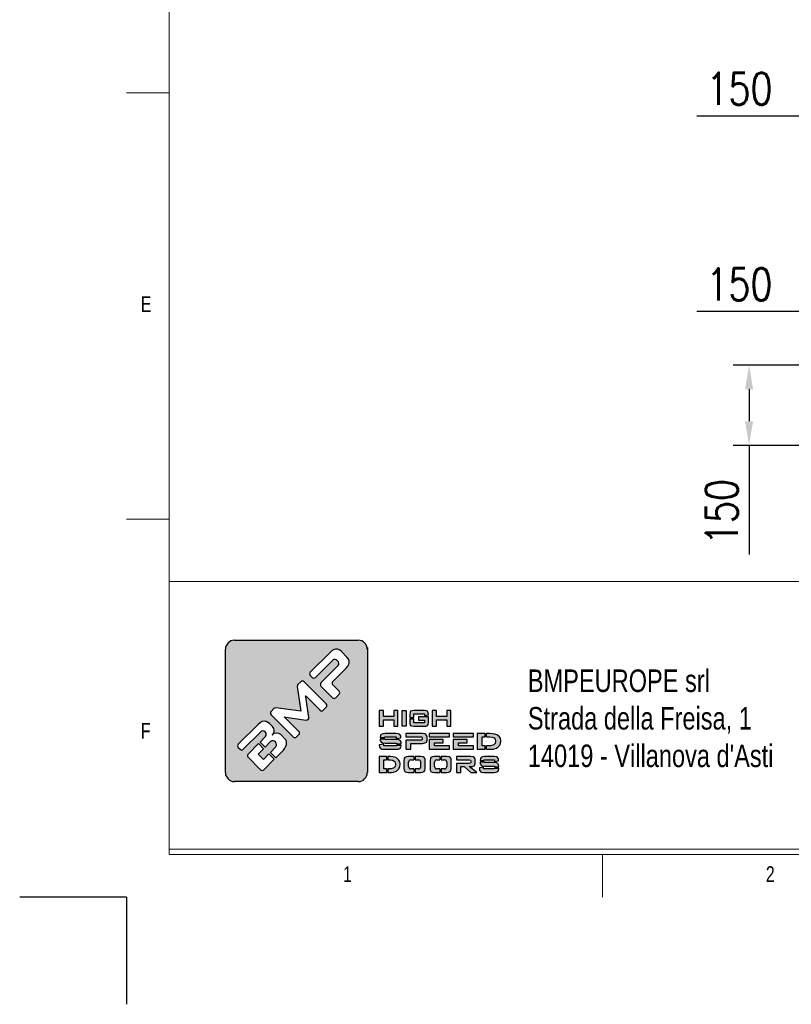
# Model space of a CAD drawing. Header units: millimetres. Extents: x 13750 to 27676, y 16366 to 21368.
# Tile 5 of 8: x 20716 to 22159, y 16366 to 18205. Entities that reach past the tile are written whole.
import ezdxf

# ---------------------------------------------------------------- set-up
doc = ezdxf.new("R2010")
doc.units = ezdxf.units.MM
doc.header["$LTSCALE"] = 50
doc.header["$PDSIZE"] = -1
doc.layers.add('FORMAT', color=7, linetype='Continuous')
doc.styles.add('Compilazione 1', font='romans.shx', dxfattribs={"width": 0.75, "height": 480})
doc.styles.add('NYIP', font='romans.shx', dxfattribs={"width": 0.8})
doc.styles.add('SLDTEXTSTYLE0', font='TXT', dxfattribs={"width": 0.75})
doc.dimstyles.new('STANDARD35', dxfattribs={"dimscale": 35, "dimtxt": 2, "dimasz": 1.5, "dimexe": 1, "dimexo": 1, "dimgap": 0.7, "dimtad": 1, "dimdec": 0, "dimdsep": 46, "dimtxsty": 'NYIP', "dimcen": 0, "dimclrd": 1, "dimclre": 1, "dimclrt": 2, "dimadec": 0, "dimazin": 0, "dimtfac": 1, "dimtdec": 0, "dimtix": 1, "dimtmove": 0, "dimatfit": 3, "dimfxl": 0, "dimtvp": 1, "dimtolj": 1, "dimtzin": 0, "dimarcsym": 0})

# ---------------------------------------------------------------- blocks, each defined once
blk = doc.blocks.new('A$C7C9C4F3F')
at = {"color": 7, "lineweight": 5}
blk.add_line((0, 1765.8), (199.3, 1765.8), dxfattribs=at)
at = {"layer": 'FORMAT', "color": 7, "lineweight": 5}
for p, q in [((199.3, 11304.4), (199.3, 199.3)), ((0, 3758.8), (199.3, 3758.8)), ((199.3, 199.3), (16199.3, 199.3)), ((2224.2, 0), (2224.2, 199.3))]:
    blk.add_line(p, q, dxfattribs=at)
at = {"color": 7, "lineweight": 5, "char_height": 73.8, "attachment_point": 1, "style": 'SLDTEXTSTYLE0'}
for s, insert in [('E', (66.4, 2808)), ('1', (1011.8, 145.3)), ('2', (2988.2, 145.3))]:
    blk.add_mtext(s, dxfattribs=dict(at, insert=insert))
at = {"layer": 'FORMAT', "color": 7, "lineweight": 5, "insert": (66.4, 815), "char_height": 73.8, "attachment_point": 1, "style": 'SLDTEXTSTYLE0'}
blk.add_mtext('F', dxfattribs=at)
blk = doc.blocks.new('*D264')
at = {"color": 7, "lineweight": -2}
for p, q in [((22218.8, 17559.9), (22050, 17559.9)), ((22080, 17514.9), (22080, 17454.9)), ((22218.8, 17409.9), (22050, 17409.9)), ((22080, 17409.9), (22080, 17206))]:
    blk.add_line(p, q, dxfattribs=at)
at = {"color": 7}
for points in [[(22087.5, 17514.9), (22072.5, 17514.9), (22080, 17559.9)], [(22072.5, 17454.9), (22087.5, 17454.9), (22080, 17409.9)]]:
    blk.add_solid(points, dxfattribs=at)
at = {"layer": 'Defpoints', "color": 0}
for p in [(22248.8, 17559.9), (22080, 17409.9), (22248.8, 17409.9)]:
    blk.add_point(p, dxfattribs=at)
at = {"color": 7, "lineweight": 0, "insert": (22029, 17285.5), "char_height": 60, "attachment_point": 5, "rotation": 90, "style": 'NYIP'}
blk.add_mtext('\\A1;150', dxfattribs=at)
blk = doc.blocks.new('*D265')
at = {"color": 7, "lineweight": -2}
for p, q in [((22186.4, 17557.2), (22186.4, 17689.9)), ((22336.3, 17583.6), (22336.3, 17689.9)), ((22186.4, 17659.9), (21982.5, 17659.9)), ((22231.4, 17659.9), (22291.3, 17659.9))]:
    blk.add_line(p, q, dxfattribs=at)
at = {"color": 7}
for points in [[(22231.4, 17667.4), (22231.4, 17652.4), (22186.4, 17659.9)], [(22291.3, 17652.4), (22291.3, 17667.4), (22336.3, 17659.9)]]:
    blk.add_solid(points, dxfattribs=at)
at = {"layer": 'Defpoints', "color": 0}
for p in [(22336.3, 17659.9), (22336.3, 17553.6), (22186.4, 17527.2)]:
    blk.add_point(p, dxfattribs=at)
at = {"color": 7, "lineweight": 0, "insert": (22061.9, 17710.9), "char_height": 60, "attachment_point": 5, "style": 'NYIP'}
blk.add_mtext('\\A1;150', dxfattribs=at)
blk = doc.blocks.new('*D300')
at = {"color": 7, "lineweight": -2}
for p, q in [((22186.4, 18227.4), (22186.4, 17995.4)), ((22336.4, 18227.4), (22336.4, 17995.4)), ((22186.4, 18025.4), (21982.5, 18025.4)), ((22291.4, 18025.4), (22231.4, 18025.4))]:
    blk.add_line(p, q, dxfattribs=at)
at = {"color": 7}
for points in [[(22231.4, 18032.9), (22231.4, 18017.9), (22186.4, 18025.4)], [(22291.4, 18017.9), (22291.4, 18032.9), (22336.4, 18025.4)]]:
    blk.add_solid(points, dxfattribs=at)
at = {"layer": 'Defpoints', "color": 0}
for p in [(22186.4, 18257.4), (22336.4, 18257.4), (22186.4, 18025.4)]:
    blk.add_point(p, dxfattribs=at)
at = {"color": 7, "lineweight": 0, "insert": (22062, 18076.4), "char_height": 60, "attachment_point": 5, "style": 'NYIP'}
blk.add_mtext('\\A1;150', dxfattribs=at)

msp = doc.modelspace()

# ---------------------------------------------------------------- hatches: boundary and pattern name
at = {"linetype": 'Continuous'}
h = msp.add_hatch(color=256, dxfattribs=at)
h.set_gradient(color1=(8, 89, 3), color2=(8, 89, 2), one_color=1)
h.paths.add_polyline_path([(21366.2, 16798.5), (21366.2, 17029, 0.414214), (21349.3, 17045.8), (21117.7, 17045.8, 0.414214), (21100.9, 17029), (21100.9, 16798.5, 0.414214), (21117.7, 16781.7), (21349.3, 16781.7, 0.414214)])
h.paths.add_polyline_path([(21423.5, 16885.1), (21423.5, 16914.5), (21415.7, 16914.5), (21415.7, 16903.5), (21396.2, 16903.5), (21396.2, 16914.5), (21388.5, 16914.5), (21388.5, 16885.1), (21396.2, 16885.1), (21396.2, 16897.3), (21415.7, 16897.3), (21415.7, 16885.1)])
h.paths.add_polyline_path([(21439, 16885.1), (21439, 16914.5), (21431.3, 16914.5), (21431.3, 16885.1)])
h.paths.add_polyline_path([(21453.4, 16891.5), (21453.4, 16898.7), (21445.6, 16898.7), (21445.6, 16892.4), (21445.9, 16889.4), (21447.2, 16886.6), (21449.1, 16885.6), (21453.2, 16885.1), (21472.8, 16885.1), (21476, 16885.3), (21478.8, 16886.6), (21479.8, 16888.3), (21480.4, 16892.4), (21480.4, 16902.6), (21462.1, 16902.6), (21462.1, 16896.7), (21472.8, 16896.7), (21472.8, 16891.5)])
h.paths.add_polyline_path([(21480.4, 16907.6), (21480.1, 16910.2), (21478.8, 16913), (21476.8, 16914), (21472.8, 16914.5), (21453.2, 16914.5), (21450, 16914.2), (21447.2, 16913), (21446.2, 16911.3), (21445.6, 16907.3), (21445.6, 16901.2), (21453.4, 16901.2), (21453.4, 16908.3), (21472.8, 16908.3), (21472.8, 16905.2), (21480.4, 16906.5)])
h.paths.add_polyline_path([(21495.3, 16903.5), (21495.3, 16914.5), (21487.6, 16914.5), (21487.6, 16885.1), (21495.3, 16885.1), (21495.3, 16897.3), (21514.8, 16897.3), (21514.8, 16885.1), (21522.6, 16885.1), (21522.6, 16914.5), (21514.8, 16914.5), (21514.8, 16903.5)])
h.paths.add_polyline_path([(21428.8, 16867.1), (21427, 16869.9), (21424.6, 16870.9), (21419.6, 16871.4), (21399.4, 16871.4), (21395.4, 16871.2), (21392, 16869.9), (21390.7, 16868.2), (21390, 16864.2), (21390, 16864.1), (21398.6, 16864.1), (21398.6, 16865.4), (21420.4, 16865.4), (21420.4, 16862.2), (21429.1, 16863.6), (21429.1, 16864.7)])
h.paths.add_polyline_path([(21427.5, 16858.8), (21425.1, 16859.9), (21420, 16860.4), (21398.6, 16860.4), (21398.6, 16861.6), (21390, 16861.6), (21390, 16861), (21390.3, 16858.2), (21392, 16855.4), (21394.4, 16854.3), (21399.4, 16853.8), (21420.9, 16853.8), (21420.9, 16852.4), (21429.5, 16852.4), (21429.5, 16853.2), (21429.2, 16856)])
h.paths.add_polyline_path([(21428.8, 16845.3), (21429.5, 16849.3), (21429.5, 16849.9), (21420.9, 16849.9), (21420.9, 16848.4), (21397.2, 16848.4), (21397.2, 16851.7), (21388.5, 16850.4), (21388.5, 16849.3), (21388.9, 16846.4), (21390.5, 16843.6), (21393, 16842.5), (21398.1, 16842), (21420, 16842), (21424.1, 16842.3), (21427.5, 16843.6)])
h.paths.add_polyline_path([(21447.7, 16842), (21447.7, 16853), (21469.2, 16853), (21472.1, 16853.2), (21475.8, 16854.5), (21476.9, 16855.5), (21477.9, 16859.1), (21477.9, 16865.4), (21477.7, 16867.1), (21475.8, 16870), (21474, 16870.8), (21469.2, 16871.4), (21438.2, 16871.4), (21438.2, 16865.5), (21465.5, 16865.5), (21468, 16865.1), (21468.6, 16863.8), (21468.6, 16860.8), (21468, 16859.4), (21465.5, 16859), (21438.2, 16859), (21438.2, 16842)])
h.paths.add_polyline_path([(21520, 16842), (21520, 16848.4), (21491.7, 16848.4), (21491.7, 16854.4), (21508.1, 16854.4), (21508.1, 16860.3), (21482.1, 16860.3), (21482.1, 16842)])
h.paths.add_polyline_path([(21564.7, 16842), (21564.7, 16848.4), (21536.4, 16848.4), (21536.4, 16854.4), (21552.7, 16854.4), (21552.7, 16860.3), (21526.7, 16860.3), (21526.7, 16842)])
h.paths.add_polyline_path([(21586.8, 16842), (21586.8, 16848.4), (21581.1, 16848.4), (21581.1, 16865.3), (21586.8, 16865.3), (21586.8, 16871.4), (21571.4, 16871.4), (21571.4, 16842)])
h.paths.add_polyline_path([(21607.7, 16844.3), (21611.1, 16846.5), (21613.8, 16849.5), (21614, 16849.8), (21615.4, 16853.2), (21615.9, 16856.9), (21615.8, 16858.3), (21614.9, 16862), (21613.2, 16865.1), (21610.4, 16867.7), (21608.3, 16868.9), (21604.5, 16870.3), (21600, 16871.2), (21594.9, 16871.4), (21589.3, 16871.4), (21589.3, 16865.3), (21595, 16865.3), (21599.7, 16864.8), (21603.2, 16863.2), (21605.2, 16860.8), (21606, 16857), (21606, 16856.7), (21605.1, 16853), (21602.7, 16850.4), (21600.7, 16849.5), (21596.6, 16848.7), (21591, 16848.4), (21589.3, 16848.4), (21589.3, 16842), (21592.8, 16842), (21597.7, 16842.1), (21601.8, 16842.6), (21603.6, 16842.9)])
h.paths.add_polyline_path([(21564.4, 16865.5), (21564.4, 16871.4), (21526.7, 16871.4), (21526.7, 16865.5)])
h.paths.add_polyline_path([(21519.7, 16865.5), (21519.7, 16871.4), (21482.1, 16871.4), (21482.1, 16865.5)])
h.paths.add_polyline_path([(21401.9, 16822.2), (21401.9, 16828.4), (21388.5, 16828.4), (21388.5, 16798.9), (21401.9, 16798.9), (21401.9, 16805.4), (21397, 16805.4), (21397, 16822.2)])
h.paths.add_polyline_path([(21417.6, 16827.2), (21413.7, 16828.1), (21409.2, 16828.4), (21404.4, 16828.4), (21404.4, 16822.2), (21409.3, 16822.2), (21413.4, 16821.7), (21416.5, 16820.1), (21418.3, 16817.7), (21418.9, 16813.9), (21418.9, 16813.6), (21418.1, 16809.8), (21416, 16807.3), (21414.2, 16806.5), (21410.7, 16805.6), (21405.8, 16805.4), (21404.4, 16805.4), (21404.4, 16798.9), (21407.4, 16798.9), (21411.6, 16799), (21415.2, 16799.4), (21416.9, 16799.8), (21420.5, 16801.2), (21423.5, 16803.4), (21425.8, 16806.4), (21425.9, 16806.7), (21427.2, 16810.1), (21427.6, 16813.8), (21427.6, 16815.2), (21426.8, 16818.9), (21425.3, 16822), (21422.8, 16824.5), (21420.9, 16825.8)])
h.paths.add_polyline_path([(21453.3, 16822.2), (21453.3, 16828.4), (21443, 16828.4), (21439.4, 16828), (21436.5, 16826.8), (21435.3, 16825), (21434.7, 16821.1), (21434.7, 16806.1), (21435, 16803.2), (21436.5, 16800.5), (21438.5, 16799.4), (21443, 16798.9), (21453.3, 16798.9), (21453.3, 16805.4), (21447.4, 16805.4, -0.414214), (21443.2, 16809.6), (21443.2, 16818, -0.414214), (21447.4, 16822.2)])
h.paths.add_polyline_path([(21474.1, 16824), (21472.6, 16826.8), (21470.4, 16827.8), (21466, 16828.4), (21455.8, 16828.4), (21455.8, 16822.2), (21461.7, 16822.2, -0.414214), (21465.9, 16818), (21465.9, 16809.6, -0.414214), (21461.7, 16805.4), (21455.8, 16805.4), (21455.8, 16798.9), (21466, 16798.9), (21469.6, 16799.2), (21472.6, 16800.5), (21473.8, 16802.2), (21474.3, 16806.1), (21474.3, 16821.1)])
h.paths.add_polyline_path([(21502, 16822.2), (21502, 16828.4), (21491.8, 16828.4), (21488.2, 16828), (21485.2, 16826.8), (21484, 16825), (21483.4, 16821.1), (21483.4, 16806.1), (21483.7, 16803.2), (21485.2, 16800.5), (21487.3, 16799.4), (21491.8, 16798.9), (21502, 16798.9), (21502, 16805.4), (21496.1, 16805.4, -0.414214), (21491.9, 16809.6), (21491.9, 16818, -0.414214), (21496.1, 16822.2)])
h.paths.add_polyline_path([(21522.7, 16824), (21521.3, 16826.8), (21519.2, 16827.8), (21514.7, 16828.4), (21504.5, 16828.4), (21504.5, 16822.2), (21510.4, 16822.2, -0.414214), (21514.6, 16818), (21514.6, 16809.6, -0.414214), (21510.4, 16805.4), (21504.5, 16805.4), (21504.5, 16798.9), (21514.7, 16798.9), (21518.3, 16799.2), (21521.3, 16800.5), (21522.4, 16802.2), (21523.1, 16806.1), (21523.1, 16821.1)])
h.paths.add_polyline_path([(21567.6, 16824), (21565.9, 16826.9), (21564.3, 16827.8), (21560, 16828.4), (21532.8, 16828.4), (21532.8, 16822.4), (21556.9, 16822.4), (21559, 16822), (21559.5, 16820.7), (21559.5, 16817.2), (21559, 16815.9), (21556.9, 16815.6), (21532.8, 16815.6), (21532.8, 16798.9), (21541.1, 16798.9), (21541.1, 16809.6), (21547.2, 16809.6), (21559.7, 16798.9), (21571, 16798.9), (21556.7, 16809.6), (21560, 16809.6), (21562.6, 16809.8), (21565.9, 16811.1), (21566.8, 16812), (21567.7, 16815.7), (21567.7, 16822.3)])
h.paths.add_polyline_path([(21584.6, 16821.1), (21584.6, 16822.3), (21603.8, 16822.3), (21603.8, 16819.1), (21611.4, 16820.6), (21611.4, 16821.6), (21611.2, 16824), (21609.6, 16826.8), (21607.5, 16827.8), (21603.1, 16828.4), (21585.4, 16828.4), (21581.8, 16828), (21578.8, 16826.8), (21577.7, 16825), (21577.1, 16821.1), (21577.1, 16821.1)])
h.paths.add_polyline_path([(21607.9, 16816.8), (21603.4, 16817.3), (21584.6, 16817.3), (21584.6, 16818.5), (21577.1, 16818.5), (21577.1, 16818), (21577.3, 16815), (21578.8, 16812.3), (21580.9, 16811.2), (21585.4, 16810.7), (21604.2, 16810.7), (21604.2, 16809.3), (21611.8, 16809.3), (21611.8, 16810), (21611.6, 16813), (21610.1, 16815.7)])
h.paths.add_polyline_path([(21611.2, 16802.2), (21611.8, 16806.1), (21611.8, 16806.8), (21604.2, 16806.8), (21604.2, 16805.4), (21583.4, 16805.4), (21583.4, 16808.7), (21575.8, 16807.4), (21575.8, 16806.1), (21576.1, 16803.3), (21577.5, 16800.5), (21579.7, 16799.4), (21584.1, 16798.9), (21603.4, 16798.9), (21607, 16799.2), (21610.1, 16800.5)])
h.paths.add_polyline_path([(21124.9, 16851.4), (21162, 16888.6), (21165.9, 16891.8), (21169.5, 16893.9), (21173, 16894.7), (21176.7, 16894.3), (21180.4, 16892.3), (21183, 16890.1), (21188.6, 16884.5), (21191.2, 16880.9), (21192.2, 16876.9), (21192.2, 16876.3), (21191.3, 16872.2), (21188.6, 16869), (21191.7, 16871.5), (21195.8, 16872.5), (21196.5, 16872.5), (21200.5, 16871.6), (21204.2, 16869.4), (21205.5, 16868.3), (21211.3, 16862.5), (21214.1, 16858.9), (21215.3, 16855), (21215.1, 16851.3), (21214, 16847.9), (21212, 16844.4), (21209.1, 16840.6), (21206.7, 16838.1), (21194.9, 16826.3), (21185, 16836.3), (21195.2, 16846.5, 0.86713), (21185.2, 16856.4), (21175.1, 16846.2), (21165.7, 16855.6), (21175.9, 16865.8, 0.88875), (21166.8, 16874.8), (21134.1, 16842.2, -0.414214), (21128.2, 16842.2), (21124.9, 16845.5, -0.414088)], flags=16)
h.paths.add_polyline_path([(21186.1, 16912.6), (21191.6, 16918.2, -0.234445), (21195.1, 16919.4), (21241.9, 16913.1), (21235.2, 16959.4, -0.236379), (21236.4, 16963), (21241.8, 16968.4, -0.414214), (21247.8, 16968.4), (21289.4, 16926.8, -0.414214), (21289.4, 16920.8), (21283.6, 16915, -0.414418), (21277.7, 16915), (21251.5, 16941.3), (21250.8, 16942), (21251.2, 16940), (21256.7, 16901.6, -0.235808), (21255.5, 16898), (21255.4, 16897.9, -0.236783), (21251.8, 16896.7), (21213.9, 16902.2), (21210.9, 16902.7), (21211.9, 16901.7), (21238.2, 16875.5, -0.414214), (21238.2, 16869.6), (21233.7, 16865.1, -0.414214), (21227.7, 16865.1), (21186.1, 16906.7, -0.413615)], flags=16)
h.paths.add_polyline_path([(21143.2, 16833.1), (21162.7, 16852.6), (21172.1, 16843.2), (21161.9, 16833), (21171.8, 16823.1), (21182, 16833.3), (21192, 16823.3), (21172.4, 16803.8, -0.414499), (21166.5, 16803.8), (21143.2, 16827.1, -0.414214)], flags=16)
h.paths.add_polyline_path([(21259.4, 16986.1), (21296.6, 17023.2), (21300.4, 17026.5), (21304, 17028.5), (21307.4, 17029.4), (21311.2, 17029), (21314.9, 17027), (21317.6, 17024.7), (21327.8, 17014.5), (21330.8, 17010.7), (21332.3, 17007), (21332.5, 17004.3), (21331.6, 17000.9), (21329.5, 16997.2), (21326.3, 16993.5), (21301.4, 16968.6, 0.413999), (21301.4, 16962.7), (21313.3, 16950.8, -0.413728), (21313.3, 16944.8), (21307, 16938.5, -0.414825), (21301.1, 16938.5), (21279.5, 16960, -0.414214), (21279.5, 16966), (21311.9, 16998.4, 0.75715), (21301.5, 17008.8), (21269.1, 16976.4, -0.414295), (21263.2, 16976.4), (21259.4, 16980.1, -0.414088)], flags=16)

# ---------------------------------------------------------------- linework, layer by layer
at = {"lineweight": 5}
for p, q in [((20995.8, 17155.6), (22205.1, 17155.6)), ((20995.8, 17155.6), (20995.8, 16655.6)), ((20995.8, 16655.6), (22205.1, 16655.6)), ((21006.1, 16645.3), (22215.4, 16645.3))]:
    msp.add_line(p, q, dxfattribs=at)
for p, q in [((21117.7, 17045.8), (21349.3, 17045.8)), ((21100.9, 16798.5), (21100.9, 17029)), ((21296.6, 17023.2), (21259.4, 16986.1)), ((21300.4, 17026.5), (21296.6, 17023.2)), ((21304, 17028.5), (21300.4, 17026.5)), ((21307.4, 17029.4), (21304, 17028.5)), ((21311.2, 17029), (21307.4, 17029.4)), ((21314.9, 17027), (21311.2, 17029)), ((21317.6, 17024.7), (21314.9, 17027)), ((21327.8, 17014.5), (21317.6, 17024.7)), ((21269.1, 16976.4), (21301.5, 17008.8)), ((21330.8, 17010.7), (21327.8, 17014.5)), ((21329.5, 16997.2), (21331.6, 17000.9)), ((21332.3, 17007), (21330.8, 17010.7)), ((21331.6, 17000.9), (21332.5, 17004.3)), ((21332.5, 17004.3), (21332.3, 17007)), ((21311.9, 16998.4), (21279.5, 16966)), ((21301.4, 16968.6), (21326.3, 16993.5)), ((21326.3, 16993.5), (21329.5, 16997.2)), ((21241.8, 16968.4), (21236.4, 16963)), ((21289.4, 16926.8), (21247.8, 16968.4)), ((21259.4, 16980.1), (21263.2, 16976.4)), ((21235.2, 16959.4), (21241.9, 16913.1)), ((21279.5, 16960), (21301.1, 16938.5)), ((21313.3, 16950.8), (21301.4, 16962.7)), ((21251.2, 16940), (21250.8, 16942)), ((21250.8, 16942), (21251.5, 16941.3)), ((21256.7, 16901.6), (21251.2, 16940)), ((21251.5, 16941.3), (21277.7, 16915)), ((21307, 16938.5), (21313.3, 16944.8)), ((21191.6, 16918.2), (21186.1, 16912.6)), ((21241.9, 16913.1), (21195.1, 16919.4)), ((21283.6, 16915), (21289.4, 16920.8)), ((21396.2, 16914.5), (21388.5, 16914.5)), ((21388.5, 16914.5), (21388.5, 16885.1)), ((21396.2, 16903.5), (21396.2, 16914.5)), ((21423.5, 16914.5), (21415.7, 16914.5)), ((21415.7, 16914.5), (21415.7, 16903.5)), ((21423.5, 16885.1), (21423.5, 16914.5)), ((21431.3, 16885.1), (21431.3, 16914.5)), ((21431.3, 16914.5), (21439, 16914.5)), ((21439, 16914.5), (21439, 16885.1)), ((21446.2, 16911.3), (21445.6, 16907.3)), ((21447.2, 16913), (21446.2, 16911.3)), ((21450, 16914.2), (21447.2, 16913)), ((21453.2, 16914.5), (21450, 16914.2)), ((21472.8, 16914.5), (21453.2, 16914.5)), ((21453.4, 16901.2), (21453.4, 16908.3)), ((21453.4, 16908.3), (21472.8, 16908.3)), ((21476.8, 16914), (21472.8, 16914.5)), ((21472.8, 16908.3), (21472.8, 16905.2)), ((21478.8, 16913), (21476.8, 16914)), ((21480.1, 16910.2), (21478.8, 16913)), ((21480.4, 16907.6), (21480.1, 16910.2)), ((21495.3, 16914.5), (21487.6, 16914.5)), ((21487.6, 16914.5), (21487.6, 16885.1)), ((21495.3, 16903.5), (21495.3, 16914.5)), ((21522.6, 16914.5), (21514.8, 16914.5)), ((21514.8, 16914.5), (21514.8, 16903.5)), ((21522.6, 16885.1), (21522.6, 16914.5)), ((21165.9, 16891.8), (21162, 16888.6)), ((21169.5, 16893.9), (21165.9, 16891.8)), ((21173, 16894.7), (21169.5, 16893.9)), ((21176.7, 16894.3), (21173, 16894.7)), ((21180.4, 16892.3), (21176.7, 16894.3)), ((21183, 16890.1), (21180.4, 16892.3)), ((21188.6, 16884.5), (21183, 16890.1)), ((21186.1, 16906.7), (21227.7, 16865.1)), ((21211.9, 16901.7), (21210.9, 16902.7)), ((21210.9, 16902.7), (21213.9, 16902.2)), ((21238.2, 16875.5), (21211.9, 16901.7)), ((21213.9, 16902.2), (21251.8, 16896.7)), ((21255.4, 16897.9), (21255.5, 16898)), ((21415.7, 16903.5), (21396.2, 16903.5)), ((21396.2, 16885.1), (21396.2, 16897.3)), ((21396.2, 16897.3), (21415.7, 16897.3)), ((21415.7, 16897.3), (21415.7, 16885.1)), ((21445.6, 16907.3), (21445.6, 16901.2)), ((21445.6, 16901.2), (21453.4, 16901.2)), ((21445.6, 16898.7), (21445.6, 16892.4)), ((21445.6, 16898.7), (21453.4, 16898.7)), ((21445.6, 16892.4), (21445.9, 16889.4)), ((21453.4, 16891.5), (21453.4, 16898.7)), ((21472.8, 16891.5), (21453.4, 16891.5)), ((21480.4, 16902.6), (21462.1, 16902.6)), ((21462.1, 16902.6), (21462.1, 16896.7)), ((21462.1, 16896.7), (21472.8, 16896.7)), ((21472.8, 16905.2), (21480.4, 16906.5)), ((21472.8, 16896.7), (21472.8, 16891.5)), ((21479.8, 16888.3), (21480.4, 16892.4)), ((21480.4, 16906.5), (21480.4, 16907.6)), ((21480.4, 16892.4), (21480.4, 16902.6)), ((21514.8, 16903.5), (21495.3, 16903.5)), ((21495.3, 16885.1), (21495.3, 16897.3)), ((21495.3, 16897.3), (21514.8, 16897.3)), ((21514.8, 16897.3), (21514.8, 16885.1)), ((21162, 16888.6), (21124.9, 16851.4)), ((21134.1, 16842.2), (21166.8, 16874.8)), ((21191.3, 16872.2), (21188.4, 16868.8)), ((21188.4, 16868.8), (21191.3, 16872.2)), ((21191.7, 16871.5), (21188.4, 16868.8)), ((21191.2, 16880.9), (21188.6, 16884.5)), ((21188.6, 16868.9), (21191.3, 16872.2)), ((21192.2, 16876.9), (21191.2, 16880.9)), ((21191.3, 16872.2), (21192.2, 16876.3)), ((21195.8, 16872.5), (21191.7, 16871.5)), ((21192.2, 16876.3), (21192.2, 16876.9)), ((21196.5, 16872.5), (21195.8, 16872.5)), ((21200.5, 16871.6), (21196.5, 16872.5)), ((21204.2, 16869.4), (21200.5, 16871.6)), ((21388.5, 16885.1), (21396.2, 16885.1)), ((21415.7, 16885.1), (21423.5, 16885.1)), ((21439, 16885.1), (21431.3, 16885.1)), ((21431.3, 16885.1), (21431.3, 16885.1)), ((21445.9, 16889.4), (21447.2, 16886.6)), ((21447.2, 16886.6), (21449.1, 16885.6)), ((21449.1, 16885.6), (21453.2, 16885.1)), ((21453.2, 16885.1), (21472.8, 16885.1)), ((21472.8, 16885.1), (21476, 16885.3)), ((21476, 16885.3), (21478.8, 16886.6)), ((21478.8, 16886.6), (21479.8, 16888.3)), ((21487.6, 16885.1), (21495.3, 16885.1)), ((21514.8, 16885.1), (21522.6, 16885.1)), ((21175.9, 16865.8), (21165.7, 16855.6)), ((21165.7, 16855.6), (21175.1, 16846.2)), ((21175.1, 16846.2), (21185.2, 16856.4)), ((21188.4, 16868.8), (21188.6, 16868.9)), ((21205.5, 16868.3), (21204.2, 16869.4)), ((21211.3, 16862.5), (21205.5, 16868.3)), ((21214.1, 16858.9), (21211.3, 16862.5)), ((21215.3, 16855), (21214.1, 16858.9)), ((21215.1, 16851.3), (21215.3, 16855)), ((21233.7, 16865.1), (21238.2, 16869.6)), ((21390.7, 16868.2), (21390, 16864.2)), ((21390, 16864.2), (21390, 16864.1)), ((21390, 16864.1), (21398.6, 16864.1)), ((21390, 16861.6), (21390, 16861)), ((21390, 16861.6), (21398.6, 16861.6)), ((21390, 16861), (21390.3, 16858.2)), ((21390.3, 16858.2), (21392, 16855.4)), ((21392, 16869.9), (21390.7, 16868.2)), ((21395.4, 16871.2), (21392, 16869.9)), ((21392, 16855.4), (21394.4, 16854.3)), ((21394.4, 16854.3), (21399.4, 16853.8)), ((21399.4, 16871.4), (21395.4, 16871.2)), ((21398.6, 16864.1), (21398.6, 16865.4)), ((21398.6, 16865.4), (21420.4, 16865.4)), ((21398.6, 16860.4), (21398.6, 16861.6)), ((21420, 16860.4), (21398.6, 16860.4)), ((21419.6, 16871.4), (21399.4, 16871.4)), ((21399.4, 16853.8), (21420.9, 16853.8)), ((21424.6, 16870.9), (21419.6, 16871.4)), ((21425.1, 16859.9), (21420, 16860.4)), ((21420.4, 16865.4), (21420.4, 16862.2)), ((21420.4, 16862.2), (21429.1, 16863.6)), ((21420.9, 16853.8), (21420.9, 16852.4)), ((21427, 16869.9), (21424.6, 16870.9)), ((21427.5, 16858.8), (21425.1, 16859.9)), ((21428.8, 16867.1), (21427, 16869.9)), ((21429.2, 16856), (21427.5, 16858.8)), ((21429.1, 16864.7), (21428.8, 16867.1)), ((21429.1, 16863.6), (21429.1, 16864.7)), ((21429.5, 16853.2), (21429.2, 16856)), ((21429.5, 16852.4), (21429.5, 16853.2)), ((21469.2, 16871.4), (21438.2, 16871.4)), ((21438.2, 16871.4), (21438.2, 16865.5)), ((21438.2, 16865.5), (21465.5, 16865.5)), ((21465.5, 16859), (21438.2, 16859)), ((21438.2, 16859), (21438.2, 16842)), ((21465.5, 16865.5), (21468, 16865.1)), ((21468, 16859.4), (21465.5, 16859)), ((21468, 16865.1), (21468.6, 16863.8)), ((21468.6, 16860.8), (21468, 16859.4)), ((21468.6, 16863.8), (21468.6, 16860.8)), ((21474, 16870.8), (21469.2, 16871.4)), ((21469.2, 16853), (21472.1, 16853.2)), ((21472.1, 16853.2), (21475.8, 16854.5)), ((21475.8, 16870), (21474, 16870.8)), ((21477.7, 16867.1), (21475.8, 16870)), ((21475.8, 16854.5), (21476.9, 16855.5)), ((21476.9, 16855.5), (21477.9, 16859.1)), ((21477.9, 16865.4), (21477.7, 16867.1)), ((21477.9, 16859.1), (21477.9, 16865.4)), ((21519.7, 16871.4), (21482.1, 16871.4)), ((21482.1, 16871.4), (21482.1, 16865.5)), ((21482.1, 16865.5), (21519.7, 16865.5)), ((21482.1, 16860.3), (21482.1, 16842)), ((21508.1, 16860.3), (21482.1, 16860.3)), ((21491.7, 16848.4), (21491.7, 16854.4)), ((21491.7, 16854.4), (21508.1, 16854.4)), ((21508.1, 16854.4), (21508.1, 16860.3)), ((21519.7, 16865.5), (21519.7, 16871.4)), ((21564.4, 16871.4), (21526.7, 16871.4)), ((21526.7, 16871.4), (21526.7, 16865.5)), ((21526.7, 16865.5), (21564.4, 16865.5)), ((21526.7, 16860.3), (21526.7, 16842)), ((21552.7, 16860.3), (21526.7, 16860.3)), ((21536.4, 16848.4), (21536.4, 16854.4)), ((21536.4, 16854.4), (21552.7, 16854.4)), ((21552.7, 16854.4), (21552.7, 16860.3)), ((21564.4, 16865.5), (21564.4, 16871.4)), ((21586.8, 16871.4), (21571.4, 16871.4)), ((21571.4, 16871.4), (21571.4, 16842)), ((21581.1, 16848.4), (21581.1, 16865.3)), ((21581.1, 16865.3), (21586.8, 16865.3)), ((21586.8, 16865.3), (21586.8, 16871.4)), ((21594.9, 16871.4), (21589.3, 16871.4)), ((21589.3, 16865.3), (21589.3, 16871.4)), ((21589.3, 16865.3), (21595, 16865.3)), ((21600, 16871.2), (21594.9, 16871.4)), ((21595, 16865.3), (21599.7, 16864.8)), ((21599.7, 16864.8), (21603.2, 16863.2)), ((21604.5, 16870.3), (21600, 16871.2)), ((21603.2, 16863.2), (21605.2, 16860.8)), ((21608.3, 16868.9), (21604.5, 16870.3)), ((21606, 16856.7), (21605.1, 16853)), ((21605.2, 16860.8), (21606, 16857)), ((21606, 16857), (21606, 16856.7)), ((21610.4, 16867.7), (21608.3, 16868.9)), ((21613.2, 16865.1), (21610.4, 16867.7)), ((21614.9, 16862), (21613.2, 16865.1)), ((21614, 16849.8), (21615.4, 16853.2)), ((21615.8, 16858.3), (21614.9, 16862)), ((21615.4, 16853.2), (21615.9, 16856.9)), ((21615.9, 16856.9), (21615.8, 16858.3)), ((21124.9, 16845.5), (21128.2, 16842.2)), ((21162.7, 16852.6), (21143.2, 16833.1)), ((21161.9, 16833), (21172.1, 16843.2)), ((21162.7, 16852.6), (21172.1, 16843.2)), ((21195.2, 16846.5), (21185, 16836.3)), ((21185, 16836.3), (21194.9, 16826.3)), ((21194.9, 16826.3), (21206.7, 16838.1)), ((21206.7, 16838.1), (21209.1, 16840.6)), ((21209.1, 16840.6), (21212, 16844.4)), ((21212, 16844.4), (21214, 16847.9)), ((21214, 16847.9), (21215.1, 16851.3)), ((21397.2, 16851.7), (21388.5, 16850.4)), ((21388.5, 16850.4), (21388.5, 16849.3)), ((21388.5, 16849.3), (21388.9, 16846.4)), ((21388.9, 16846.4), (21390.5, 16843.6)), ((21390.5, 16843.6), (21393, 16842.5)), ((21393, 16842.5), (21398.1, 16842)), ((21397.2, 16848.4), (21397.2, 16851.7)), ((21420.9, 16848.4), (21397.2, 16848.4)), ((21398.1, 16842), (21420, 16842)), ((21420, 16842), (21424.1, 16842.3)), ((21420.9, 16852.4), (21429.5, 16852.4)), ((21420.9, 16849.9), (21420.9, 16848.4)), ((21420.9, 16849.9), (21429.5, 16849.9)), ((21424.1, 16842.3), (21427.5, 16843.6)), ((21427.5, 16843.6), (21428.8, 16845.3)), ((21428.8, 16845.3), (21429.5, 16849.3)), ((21429.5, 16849.3), (21429.5, 16849.9)), ((21438.2, 16842), (21447.7, 16842)), ((21447.7, 16842), (21447.7, 16853)), ((21447.7, 16853), (21469.2, 16853)), ((21482.1, 16842), (21520, 16842)), ((21520, 16848.4), (21491.7, 16848.4)), ((21520, 16842), (21520, 16848.4)), ((21526.7, 16842), (21564.7, 16842)), ((21564.7, 16848.4), (21536.4, 16848.4)), ((21564.7, 16842), (21564.7, 16848.4)), ((21571.4, 16842), (21586.8, 16842)), ((21586.8, 16848.4), (21581.1, 16848.4)), ((21586.8, 16842), (21586.8, 16848.4)), ((21591, 16848.4), (21589.3, 16848.4)), ((21589.3, 16842), (21589.3, 16848.4)), ((21589.3, 16842), (21592.8, 16842)), ((21596.6, 16848.7), (21591, 16848.4)), ((21592.8, 16842), (21597.7, 16842.1)), ((21600.7, 16849.5), (21596.6, 16848.7)), ((21597.7, 16842.1), (21601.8, 16842.6)), ((21602.7, 16850.4), (21600.7, 16849.5)), ((21601.8, 16842.6), (21603.6, 16842.9)), ((21605.1, 16853), (21602.7, 16850.4)), ((21603.6, 16842.9), (21607.7, 16844.3)), ((21607.7, 16844.3), (21611.1, 16846.5)), ((21611.1, 16846.5), (21613.8, 16849.5)), ((21613.8, 16849.5), (21614, 16849.8)), ((21143.2, 16827.1), (21166.5, 16803.8)), ((21171.8, 16823.1), (21161.9, 16833)), ((21182, 16833.3), (21171.8, 16823.1)), ((21172.4, 16803.8), (21192, 16823.3)), ((21182, 16833.3), (21192, 16823.3)), ((21401.9, 16828.4), (21388.5, 16828.4)), ((21388.5, 16828.4), (21388.5, 16798.9)), ((21397, 16805.4), (21397, 16822.2)), ((21397, 16822.2), (21401.9, 16822.2)), ((21401.9, 16828.4), (21401.9, 16822.2)), ((21409.2, 16828.4), (21404.4, 16828.4)), ((21404.4, 16828.4), (21404.4, 16822.2)), ((21404.4, 16822.2), (21409.3, 16822.2)), ((21413.7, 16828.1), (21409.2, 16828.4)), ((21409.3, 16822.2), (21413.4, 16821.7)), ((21413.4, 16821.7), (21416.5, 16820.1)), ((21417.6, 16827.2), (21413.7, 16828.1)), ((21416.5, 16820.1), (21418.3, 16817.7)), ((21420.9, 16825.8), (21417.6, 16827.2)), ((21418.3, 16817.7), (21418.9, 16813.9)), ((21422.8, 16824.5), (21420.9, 16825.8)), ((21425.3, 16822), (21422.8, 16824.5)), ((21426.8, 16818.9), (21425.3, 16822)), ((21427.6, 16815.2), (21426.8, 16818.9)), ((21435.3, 16825), (21434.7, 16821.1)), ((21434.7, 16821.1), (21434.7, 16806.1)), ((21436.5, 16826.8), (21435.3, 16825)), ((21439.4, 16828), (21436.5, 16826.8)), ((21443, 16828.4), (21439.4, 16828)), ((21453.3, 16828.4), (21443, 16828.4)), ((21443.2, 16809.6), (21443.2, 16818)), ((21447.4, 16822.2), (21453.3, 16822.2)), ((21453.3, 16828.4), (21453.3, 16822.2)), ((21466, 16828.4), (21455.8, 16828.4)), ((21455.8, 16828.4), (21455.8, 16822.2)), ((21455.8, 16822.2), (21461.7, 16822.2)), ((21465.9, 16818), (21465.9, 16809.6)), ((21470.4, 16827.8), (21466, 16828.4)), ((21472.6, 16826.8), (21470.4, 16827.8)), ((21474.1, 16824), (21472.6, 16826.8)), ((21474.3, 16821.1), (21474.1, 16824)), ((21474.3, 16806.1), (21474.3, 16821.1)), ((21484, 16825), (21483.4, 16821.1)), ((21483.4, 16821.1), (21483.4, 16806.1)), ((21485.2, 16826.8), (21484, 16825)), ((21488.2, 16828), (21485.2, 16826.8)), ((21491.8, 16828.4), (21488.2, 16828)), ((21502, 16828.4), (21491.8, 16828.4)), ((21491.9, 16809.6), (21491.9, 16818)), ((21496.1, 16822.2), (21502, 16822.2)), ((21502, 16828.4), (21502, 16822.2)), ((21514.7, 16828.4), (21504.5, 16828.4)), ((21504.5, 16828.4), (21504.5, 16822.2)), ((21504.5, 16822.2), (21510.4, 16822.2)), ((21514.6, 16818), (21514.6, 16809.6)), ((21519.2, 16827.8), (21514.7, 16828.4)), ((21521.3, 16826.8), (21519.2, 16827.8)), ((21522.7, 16824), (21521.3, 16826.8)), ((21523.1, 16821.1), (21522.7, 16824)), ((21523.1, 16806.1), (21523.1, 16821.1)), ((21560, 16828.4), (21532.8, 16828.4)), ((21532.8, 16828.4), (21532.8, 16822.4)), ((21532.8, 16822.4), (21556.9, 16822.4)), ((21556.9, 16822.4), (21559, 16822)), ((21559, 16822), (21559.5, 16820.7)), ((21559.5, 16817.2), (21559, 16815.9)), ((21559.5, 16820.7), (21559.5, 16817.2)), ((21564.3, 16827.8), (21560, 16828.4)), ((21565.9, 16826.9), (21564.3, 16827.8)), ((21567.6, 16824), (21565.9, 16826.9)), ((21567.7, 16822.3), (21567.6, 16824)), ((21567.7, 16815.7), (21567.7, 16822.3)), ((21577.7, 16825), (21577.1, 16821.1)), ((21577.1, 16821.1), (21577.1, 16821.1)), ((21577.1, 16821.1), (21584.6, 16821.1)), ((21577.1, 16818.5), (21577.1, 16818)), ((21577.1, 16818.5), (21584.6, 16818.5)), ((21577.1, 16818), (21577.3, 16815)), ((21578.8, 16826.8), (21577.7, 16825)), ((21581.8, 16828), (21578.8, 16826.8)), ((21585.4, 16828.4), (21581.8, 16828)), ((21584.6, 16821.1), (21584.6, 16822.3)), ((21584.6, 16822.3), (21603.8, 16822.3)), ((21584.6, 16817.3), (21584.6, 16818.5)), ((21603.4, 16817.3), (21584.6, 16817.3)), ((21603.1, 16828.4), (21585.4, 16828.4)), ((21607.5, 16827.8), (21603.1, 16828.4)), ((21607.9, 16816.8), (21603.4, 16817.3)), ((21603.8, 16822.3), (21603.8, 16819.1)), ((21603.8, 16819.1), (21611.4, 16820.6)), ((21609.6, 16826.8), (21607.5, 16827.8)), ((21610.1, 16815.7), (21607.9, 16816.8)), ((21611.2, 16824), (21609.6, 16826.8)), ((21611.4, 16821.6), (21611.2, 16824)), ((21611.4, 16820.6), (21611.4, 16821.6)), ((21388.5, 16798.9), (21401.9, 16798.9)), ((21401.9, 16805.4), (21397, 16805.4)), ((21401.9, 16805.4), (21401.9, 16798.9)), ((21405.8, 16805.4), (21404.4, 16805.4)), ((21404.4, 16805.4), (21404.4, 16798.9)), ((21404.4, 16798.9), (21407.4, 16798.9)), ((21410.7, 16805.6), (21405.8, 16805.4)), ((21407.4, 16798.9), (21411.6, 16799)), ((21414.2, 16806.5), (21410.7, 16805.6)), ((21411.6, 16799), (21415.2, 16799.4)), ((21416, 16807.3), (21414.2, 16806.5)), ((21415.2, 16799.4), (21416.9, 16799.8)), ((21418.1, 16809.8), (21416, 16807.3)), ((21416.9, 16799.8), (21420.5, 16801.2)), ((21418.9, 16813.6), (21418.1, 16809.8)), ((21418.9, 16813.9), (21418.9, 16813.6)), ((21420.5, 16801.2), (21423.5, 16803.4)), ((21423.5, 16803.4), (21425.8, 16806.4)), ((21425.8, 16806.4), (21425.9, 16806.7)), ((21425.9, 16806.7), (21427.2, 16810.1)), ((21427.2, 16810.1), (21427.6, 16813.8)), ((21427.6, 16813.8), (21427.6, 16815.2)), ((21434.7, 16806.1), (21435, 16803.2)), ((21435, 16803.2), (21436.5, 16800.5)), ((21436.5, 16800.5), (21438.5, 16799.4)), ((21438.5, 16799.4), (21443, 16798.9)), ((21443, 16798.9), (21453.3, 16798.9)), ((21453.3, 16805.4), (21447.4, 16805.4)), ((21453.3, 16805.4), (21453.3, 16798.9)), ((21461.7, 16805.4), (21455.8, 16805.4)), ((21455.8, 16805.4), (21455.8, 16798.9)), ((21455.8, 16798.9), (21466, 16798.9)), ((21466, 16798.9), (21469.6, 16799.2)), ((21469.6, 16799.2), (21472.6, 16800.5)), ((21472.6, 16800.5), (21473.8, 16802.2)), ((21473.8, 16802.2), (21474.3, 16806.1)), ((21483.4, 16806.1), (21483.7, 16803.2)), ((21483.7, 16803.2), (21485.2, 16800.5)), ((21485.2, 16800.5), (21487.3, 16799.4)), ((21487.3, 16799.4), (21491.8, 16798.9)), ((21491.8, 16798.9), (21502, 16798.9)), ((21502, 16805.4), (21496.1, 16805.4)), ((21502, 16805.4), (21502, 16798.9)), ((21510.4, 16805.4), (21504.5, 16805.4)), ((21504.5, 16805.4), (21504.5, 16798.9)), ((21504.5, 16798.9), (21514.7, 16798.9)), ((21514.7, 16798.9), (21518.3, 16799.2)), ((21518.3, 16799.2), (21521.3, 16800.5)), ((21521.3, 16800.5), (21522.4, 16802.2)), ((21522.4, 16802.2), (21523.1, 16806.1)), ((21556.9, 16815.6), (21532.8, 16815.6)), ((21532.8, 16815.6), (21532.8, 16798.9)), ((21532.8, 16798.9), (21541.1, 16798.9)), ((21541.1, 16798.9), (21541.1, 16809.6)), ((21541.1, 16809.6), (21547.2, 16809.6)), ((21547.2, 16809.6), (21559.7, 16798.9)), ((21571, 16798.9), (21556.7, 16809.6)), ((21556.7, 16809.6), (21560, 16809.6)), ((21559, 16815.9), (21556.9, 16815.6)), ((21559.7, 16798.9), (21571, 16798.9)), ((21560, 16809.6), (21562.6, 16809.8)), ((21562.6, 16809.8), (21565.9, 16811.1)), ((21565.9, 16811.1), (21566.8, 16812)), ((21566.8, 16812), (21567.7, 16815.7)), ((21583.4, 16808.7), (21575.8, 16807.4)), ((21575.8, 16807.4), (21575.8, 16806.1)), ((21575.8, 16806.1), (21576.1, 16803.3)), ((21576.1, 16803.3), (21577.5, 16800.5)), ((21577.3, 16815), (21578.8, 16812.3)), ((21577.5, 16800.5), (21579.7, 16799.4)), ((21578.8, 16812.3), (21580.9, 16811.2)), ((21579.7, 16799.4), (21584.1, 16798.9)), ((21580.9, 16811.2), (21585.4, 16810.7)), ((21583.4, 16805.4), (21583.4, 16808.7)), ((21604.2, 16805.4), (21583.4, 16805.4)), ((21584.1, 16798.9), (21603.4, 16798.9)), ((21585.4, 16810.7), (21604.2, 16810.7)), ((21603.4, 16798.9), (21607, 16799.2)), ((21604.2, 16810.7), (21604.2, 16809.3)), ((21604.2, 16809.3), (21611.8, 16809.3)), ((21604.2, 16806.8), (21604.2, 16805.4)), ((21604.2, 16806.8), (21611.8, 16806.8)), ((21607, 16799.2), (21610.1, 16800.5)), ((21611.6, 16813), (21610.1, 16815.7)), ((21610.1, 16800.5), (21611.2, 16802.2)), ((21611.2, 16802.2), (21611.8, 16806.1)), ((21611.8, 16810), (21611.6, 16813)), ((21611.8, 16809.3), (21611.8, 16810)), ((21611.8, 16806.1), (21611.8, 16806.8)), ((21349.3, 16781.7), (21117.7, 16781.7))]:
    msp.add_line(p, q)
at = {"linetype": 'Continuous'}
msp.add_line((21366.2, 17032.4), (21366.2, 16798.5), dxfattribs=at)
at = {"color": 2}
for q in [(20716.1, 16565.5), (20916.1, 16365.5)]:
    msp.add_line((20916.1, 16565.5), q, dxfattribs=at)
for centre, radius, start, end in [((21117.7, 17029), 16.8, 90, 180), ((21349.3, 17029), 16.8, 0, 90), ((21305.2, 17002.1), 7.64, 330.7537, 119.2784), ((21262.4, 16983.1), 4.21, 135, 224.9755), ((21244.8, 16965.4), 4.21, 45, 135), ((21266.1, 16979.4), 4.21, 224.9755, 314.9915), ((21282.5, 16963), 4.21, 134.9755, 224.9755), ((21304.4, 16965.6), 4.21, 135.042, 225), ((21239.4, 16960), 4.21, 135, 188.1977), ((21310.4, 16947.8), 4.21, 315.095, 45), ((21286.4, 16923.8), 4.21, 315, 45), ((21304, 16941.4), 4.21, 224.9755, 315.095), ((21189.1, 16909.7), 4.21, 135.1172, 225), ((21194.6, 16915.2), 4.21, 82.3395, 135.1172), ((21280.6, 16918), 4.21, 224.96, 315), ((21252.5, 16900.9), 4.21, 261.7148, 315), ((21252.5, 16901), 4.21, 315, 8.0736), ((21170.8, 16869.8), 6.47, 321.7419, 128.2581), ((21235.2, 16872.5), 4.21, 315, 45), ((21189.5, 16850.8), 7.08, 323.1909, 126.909), ((21230.7, 16868), 4.21, 225, 315), ((21127.8, 16848.4), 4.21, 135, 224.9755), ((21131.1, 16845.1), 4.21, 224.9755, 314.9755), ((21146.2, 16830.1), 4.21, 134.9755, 224.9755), ((21447.4, 16818), 4.21, 90, 180), ((21461.7, 16818), 4.21, 0, 90), ((21496.1, 16818), 4.21, 90, 180), ((21510.4, 16818), 4.21, 0, 90), ((21117.7, 16798.5), 16.8, 180, 270), ((21169.5, 16806.8), 4.21, 224.9755, 315.0313), ((21349.3, 16798.5), 16.8, 270, 0), ((21447.4, 16809.6), 4.21, 180, 270), ((21461.7, 16809.6), 4.21, 270, 0), ((21496.1, 16809.6), 4.21, 180, 270), ((21510.4, 16809.6), 4.21, 270, 0)]:
    msp.add_arc(centre, radius, start, end)

# ---------------------------------------------------------------- block references
at = {"xscale": 0.4, "yscale": 0.4, "zscale": 0.4}
msp.add_blockref('A$C7C9C4F3F', (20916.1, 16565.5), dxfattribs=at)

# ---------------------------------------------------------------- texts
at = {"insert": (21666.3, 16991.2), "char_height": 42.075, "attachment_point": 1, "style": 'Compilazione 1'}
msp.add_mtext_dynamic_manual_height_columns("{\\fArial|b0|i0|c0|p0;BMPEUROPE srl\\P\\pxql;Strada della Freisa, 1\\P14019 - Villanova d'Asti}", width=1128.074, gutter_width=1474.6, heights=[777], dxfattribs=at)

# ---------------------------------------------------------------- dimensions: what is measured, and where the dimension line sits
at = {"color": 7, "lineweight": 0}
for base, p1, p2, angle, picture, middle in [((22186.4, 18025.4), (22336.4, 18257.4), (22186.4, 18257.4), 0, '*D300', (22062, 18025.4)), ((22080, 17409.9), (22248.8, 17559.9), (22248.8, 17409.9), 90, '*D264', (22080, 17285.5))]:
    dim = msp.add_linear_dim(base=base, p1=p1, p2=p2, angle=angle, dimstyle='STANDARD35', override={"dimscale": 30, "dimclrd": 7, "dimclre": 7, "dimclrt": 7}, dxfattribs=at)
    dim.commit()
    dim.dimension.update_dxf_attribs({"geometry": picture, "text_midpoint": middle, "dimtype": 160})
dim = msp.add_linear_dim(base=(22336.3, 17659.9), p1=(22186.4, 17527.2), p2=(22336.3, 17553.6), dimstyle='STANDARD35', override={"dimscale": 30, "dimclrd": 7, "dimclre": 7, "dimclrt": 7}, dxfattribs=at)
dim.commit()
dim.dimension.update_dxf_attribs({"geometry": '*D265', "text_midpoint": (22061.9, 17659.9), "dimtype": 160})

doc.saveas('drawing.dxf')
